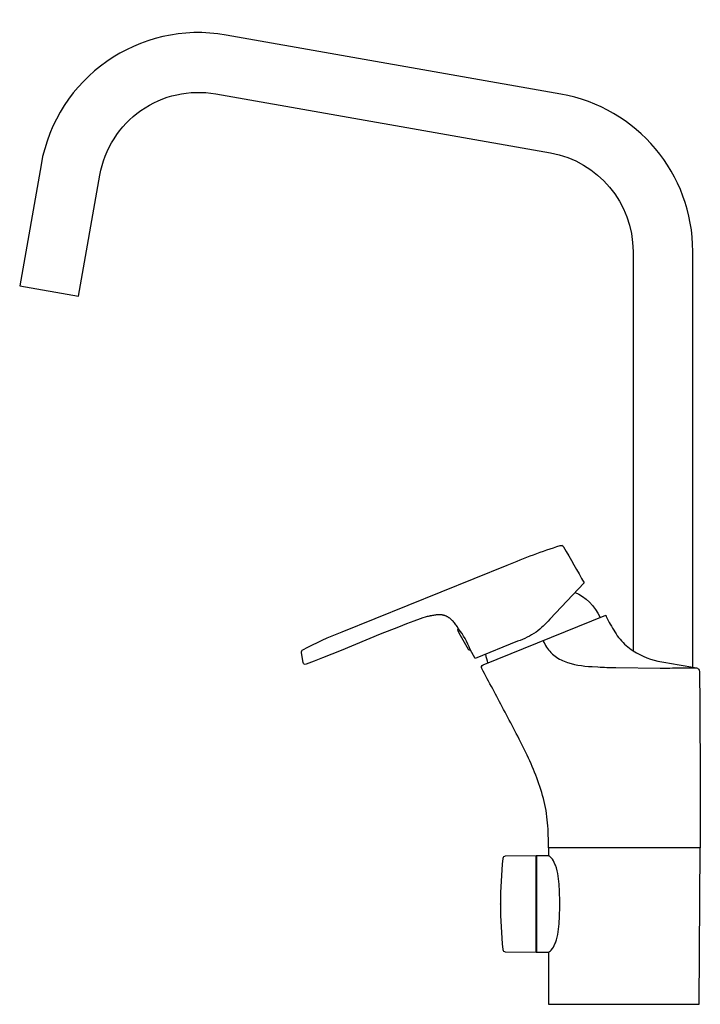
# Model space of a CAD drawing. Header units: millimetres. Extents: x -232 to 30, y 0 to 379.
import ezdxf

# ---------------------------------------------------------------- set-up
doc = ezdxf.new("R2010")
doc.units = ezdxf.units.MM
doc.header["$MEASUREMENT"] = 0
doc.layers.add('PLANNING', color=1, linetype='Continuous')

# ---------------------------------------------------------------- blocks, each defined once
blk = doc.blocks.new('84010000_r')
at = {"layer": 'PLANNING'}
for p, q in [((-22.65, 176.75), (-22.65, 176.75)), ((-32.81, 57.12), (-44.66, 56.99)), ((-32.81, 20.08), (-32.81, 57.12)), ((-28, 57.18), (-32.7, 57.1)), ((-32.7, 57.1), (-32.7, 20.1)), ((-28, 60.2), (-28, 57.18)), ((-27.82, 57.04), (-28, 57.18)), ((-27.68, 56.94), (-27.82, 57.04)), ((29.99, 0), (30.3, 60.2)), ((-25.36, 53.5), (-25.54, 53.95)), ((-25.54, 23.25), (-25.36, 23.7)), ((-44.66, 20.21), (-32.81, 20.08)), ((-32.7, 20.1), (-27.99, 20.02)), ((-27.99, 20.02), (-27.81, 20.16)), ((-27.99, 20.02), (-27.99, 0)), ((-27.81, 20.16), (-27.67, 20.26)), ((-27.99, 0), (29.99, 0))]:
    blk.add_line(p, q, dxfattribs=at)
for points in [[(27.5, 129.71), (27.5, 289.64, 0.36397), (-23.32, 350.21), (-152.14, 372.92, 0.414213), (-223.39, 323.04), (-231.61, 276.42), (-208.95, 272.43), (-200.74, 319.04, -0.414214), (-156.14, 350.27), (-27.31, 327.56, -0.36397), (4.5, 289.64), (4.5, 136.04)], [(-62.72, 144.52), (-63.21, 145.3), (-63.47, 145.68), (-63.72, 146.04), (-63.98, 146.39), (-64.24, 146.73), (-64.51, 147.05), (-64.78, 147.36), (-64.92, 147.51), (-65.06, 147.65), (-65.2, 147.79), (-65.34, 147.93), (-65.48, 148.06), (-65.63, 148.18), (-65.77, 148.31), (-65.92, 148.43), (-66.07, 148.54), (-66.22, 148.65), (-66.37, 148.75), (-66.52, 148.85), (-66.68, 148.95), (-66.84, 149.04), (-67, 149.13), (-67.16, 149.21), (-67.32, 149.28), (-67.48, 149.36), (-67.65, 149.42), (-67.81, 149.49), (-67.98, 149.54), (-68.15, 149.6), (-68.32, 149.65), (-68.49, 149.69), (-68.67, 149.73), (-68.85, 149.76), (-69.02, 149.79), (-69.2, 149.82), (-69.39, 149.84), (-69.57, 149.86), (-69.75, 149.87), (-69.94, 149.87), (-70.13, 149.88), (-70.32, 149.88), (-70.51, 149.87), (-70.7, 149.86), (-70.89, 149.84), (-71.09, 149.83), (-71.29, 149.8), (-71.49, 149.78), (-71.69, 149.74), (-71.89, 149.71), (-72.3, 149.63), (-72.71, 149.53), (-73.13, 149.42), (-73.17, 149.43), (-73.21, 149.43), (-73.25, 149.43), (-73.3, 149.43), (-73.35, 149.43), (-73.4, 149.43), (-73.45, 149.42), (-73.51, 149.42), (-73.63, 149.4), (-73.76, 149.38), (-73.9, 149.36), (-74.04, 149.33), (-74.36, 149.26), (-74.72, 149.18), (-75.1, 149.07), (-75.52, 148.95), (-76.45, 148.66), (-77.5, 148.31), (-79.92, 147.45), (-82.72, 146.39), (-85.84, 145.16), (-92.8, 142.35), (-107.88, 136.14), (-115.03, 133.25), (-118.3, 131.97), (-121.28, 130.84, -0.470428), (-122.48, 131.53), (-123.11, 135.27, -0.321286), (-122.55, 136.42, -0.032773), (-107.47, 143.3), (-43.95, 169.01, -0.022051), (-23.49, 176.5, -0.349809), (-22.21, 176, -0.003414), (-14.3, 162.1), (-27.54, 148.13, -0.047522), (-32.84, 143.18, -0.057746), (-39.93, 139.68), (-56.33, 133.05), (-58.21, 136.47)], [(-53.25, 130.6), (-6.03, 149.68), (-5.82, 149.26, 0.012317), (-4.25, 146.2, 0.010124), (-2.5, 143.25, 0.072171), (1.88, 138.01, 0.040811), (4.5, 136.04, 0.09967), (15.57, 131.77, -0.001306), (27.5, 129.71), (28.87, 129.48, -0.362497), (30.11, 128.01, -0.001811), (30.4, 60.2), (-28.1, 60.2, 0.027413), (-28.4, 69.81, 0.040052), (-29.98, 79.24, 0.046815), (-36.76, 96.86, 0.006826), (-45.3, 113.46, 0.00257), (-53.76, 129.19, -0.448208), (-53.25, 130.6)], [(-59.01, 136.6, 0.413703), (-58.33, 136.41), (-58.21, 136.47, 0.087309), (-62.72, 144.52), (-62.82, 144.45, 0.398855), (-63, 143.79, 0.000607), (-59.01, 136.6)], [(-30.14, 139.94), (-29.8, 139.26, 0.08921), (-26.63, 134.82), (-26.54, 134.75, 0.089791), (-21.99, 131.96, 0.081762), (-11.27, 129.95), (-9.06, 129.82, 0.013261), (-2.07, 129.55), (14.93, 129.36, 0.003133), (22.47, 129.44), (23.45, 129.45, -0.020541), (27.43, 129.42), (29.31, 129.33)]]:
    blk.add_lwpolyline(points, format="xyb", dxfattribs=at)
for centre, radius, start, end in [((-27.55, 138.66), 25.02, 189.1192, 197.0689), ((-44.65, 55.99), 1, 90.6324, 174.3161), ((-30.21, 53.34), 4.4, 42.6479, 54.9742), ((129.36, 38.64), 175.87, 174.3061, 180.0014), ((-32.17, 51.57), 7.04, 19.7418, 42.4156), ((-45.77, 46.2), 21.68, 8.1218, 19.6823), ((-77.99, 41.6), 54.22, 3.7927, 8.1218), ((-124.86, 39.18), 101.15, 359.6713, 3.4041), ((-19.88, 38.61), 26.63, 179.9587, 180.017), ((-198.41, 38.56), 151.9, 0.0072, 0.017), ((129.98, 38.6), 176.49, 180.0083, 185.6871), ((-128.5, 38.14), 104.79, 356.6467, 0.2499), ((-68.86, 34.65), 45.05, 351.4356, 356.6467), ((-47.38, 31.39), 23.33, 340.7581, 351.497), ((-32.18, 25.62), 7.05, 317.685, 340.324), ((-44.65, 21.21), 1, 185.6871, 269.3676), ((-30.23, 23.88), 4.43, 305.1869, 317.3925)]:
    blk.add_arc(centre, radius, start, end, dxfattribs=at)
blk.add_open_spline([(-17.75, 158.46), (-13.89, 157), (-10.35, 153.14), (-8.09, 148.85)], degree=3, dxfattribs=at)

msp = doc.modelspace()

# ---------------------------------------------------------------- block references
msp.add_blockref('84010000_r', (0, 0))

doc.saveas('drawing.dxf')
